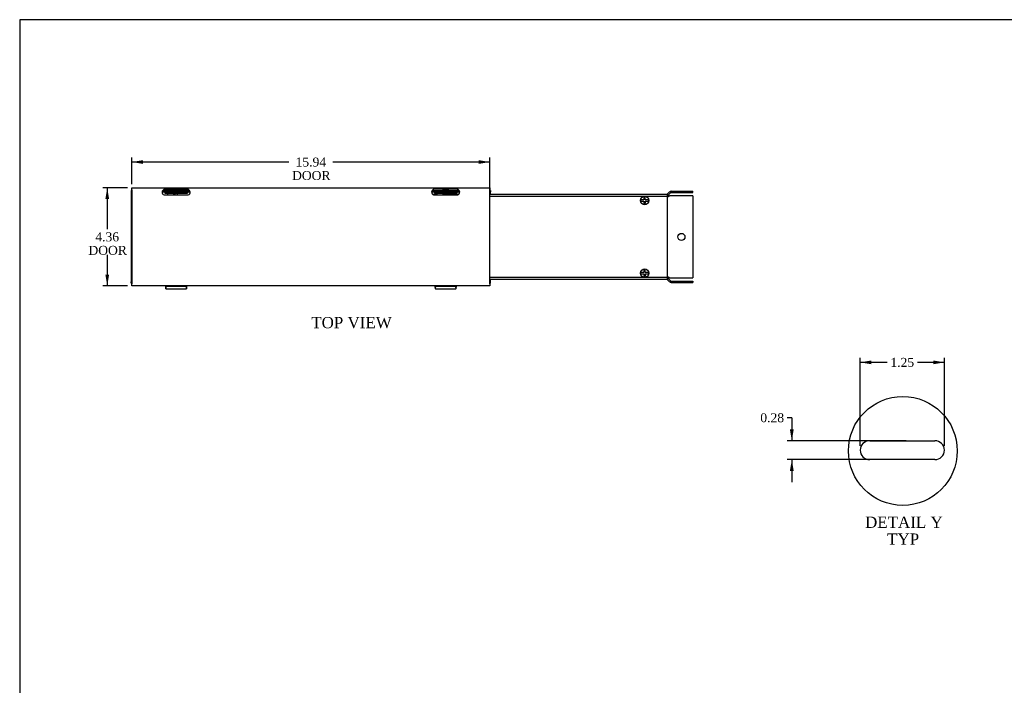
# Model space of a CAD drawing. Header units: inches. Extents: x 0.2 to 89.8, y -0.5 to 59.8.
# Tile 3 of 10: x 0.2 to 44.1, y 30.2 to 59.8. Entities that reach past the tile are written whole.
import ezdxf
from ezdxf.enums import TextEntityAlignment as Align
from ezdxf.lldxf.tags import DXFTag

# ---------------------------------------------------------------- set-up
doc = ezdxf.new("R2010")
doc.units = ezdxf.units.IN
doc.header["$MEASUREMENT"] = 0
for name, color, linetype in [('COM55240', 7, 'Continuous'), ('COM55544-2', 7, 'Continuous'), ('COM55545-2', 7, 'Continuous'), ('COM55546-2', 7, 'Continuous'), ('COM55609-2', 7, 'Continuous'), ('Default', 7, 'Continuous'), ('RVT19019', 7, 'Continuous'), ('SCS19491', 7, 'Continuous')]:
    doc.layers.add(name, color=color, linetype=linetype)
doc.styles.add('SEACAD_Times_New_Roman', font='times.ttf')
tags = doc.linetypes.add('CENTER2', pattern=[1.125, 0.75, -0.125, 0.125, -0.125]).pattern_tags.tags
tags[10:11] = [DXFTag(74, 4), DXFTag(75, 0), DXFTag(340, '0'), DXFTag(46, 0.0), DXFTag(50, 0.0), DXFTag(44, 0.0), DXFTag(45, 0.0)]
tags[8:9] = [DXFTag(74, 4), DXFTag(75, 0), DXFTag(340, '0'), DXFTag(46, 0.0), DXFTag(50, 0.0), DXFTag(44, 0.0), DXFTag(45, 0.0)]
tags[6:7] = [DXFTag(74, 4), DXFTag(75, 0), DXFTag(340, '0'), DXFTag(46, 0.0), DXFTag(50, 0.0), DXFTag(44, 0.0), DXFTag(45, 0.0)]
tags[4:5] = [DXFTag(74, 4), DXFTag(75, 0), DXFTag(340, '0'), DXFTag(46, 0.0), DXFTag(50, 0.0), DXFTag(44, 0.0), DXFTag(45, 0.0)]
doc.dimstyles.new('HAMMOND_(STH_-_66x44)', dxfattribs={"dimtxt": 0.4, "dimasz": 0.5, "dimexe": 0.2, "dimexo": 0.2, "dimgap": 0.1, "dimtad": 0, "dimtih": 1, "dimtoh": 1, "dimzin": 0, "dimdsep": 46, "dimtxsty": 'SEACAD_Times_New_Roman', "dimblk1": '_SE_FILLED', "dimblk2": '_SE_FILLED', "dimsah": 1, "dimcen": 0.2, "dimadec": 0, "dimazin": 0, "dimtfac": 0.8, "dimtofl": 0, "dimtmove": 0, "dimatfit": 3, "dimfxl": 1, "dimtolj": 1, "dimtzin": 0, "dimarcsym": 0})

# ---------------------------------------------------------------- blocks, each defined once
blk = doc.blocks.new('SE4')
at = {"layer": 'COM55240', "color": 7, "linetype": 'Continuous'}
for p, q in [((6.704, 52.118), (6.704, 52.061)), ((6.704, 52.118), (6.767, 52.118)), ((6.704, 52.061), (6.767, 52.061)), ((6.767, 52.118), (7.642, 52.118)), ((6.767, 52.118), (6.767, 52.061)), ((6.767, 52.061), (7.642, 52.061)), ((6.829, 52.061), (6.829, 52.058)), ((6.829, 51.973), (6.829, 52.058)), ((7.079, 51.973), (6.829, 51.973)), ((7.079, 52.058), (7.079, 52.061)), ((7.079, 52.058), (7.079, 51.973)), ((7.642, 52.118), (7.642, 52.061)), ((7.642, 52.118), (7.704, 52.118)), ((7.642, 52.061), (7.704, 52.061)), ((7.704, 52.118), (7.704, 52.061)), ((18.704, 52.118), (18.704, 52.061)), ((18.704, 52.118), (18.767, 52.118)), ((18.704, 52.061), (18.767, 52.061)), ((18.767, 52.118), (19.642, 52.118)), ((18.767, 52.118), (18.767, 52.061)), ((18.767, 52.061), (19.642, 52.061)), ((18.829, 52.061), (18.829, 52.058)), ((18.829, 51.973), (18.829, 52.058)), ((19.079, 51.973), (18.829, 51.973)), ((19.079, 52.058), (19.079, 52.061)), ((19.079, 52.058), (19.079, 51.973)), ((19.642, 52.118), (19.642, 52.061)), ((19.642, 52.118), (19.704, 52.118)), ((19.642, 52.061), (19.704, 52.061)), ((19.704, 52.118), (19.704, 52.061))]:
    blk.add_line(p, q, dxfattribs=at)
at = {"layer": 'COM55544-2', "color": 7, "linetype": 'Continuous'}
for p, q in [((5.204, 52.175), (5.235, 52.175)), ((5.204, 52.175), (5.204, 52.118)), ((6.599, 52.175), (7.81, 52.175)), ((18.599, 52.175), (19.81, 52.175)), ((21.173, 52.175), (21.204, 52.175)), ((21.204, 52.175), (21.204, 52.118)), ((5.204, 52.118), (5.235, 52.118)), ((5.204, 52.118), (5.204, 52.089)), ((5.204, 52.089), (5.204, 48.147)), ((6.58, 52.118), (6.704, 52.118)), ((7.704, 52.118), (7.829, 52.118)), ((18.58, 52.118), (18.704, 52.118)), ((19.704, 52.118), (19.829, 52.118)), ((21.173, 52.118), (21.204, 52.118)), ((21.204, 52.089), (21.204, 52.118)), ((21.204, 52.019), (21.204, 52.089)), ((5.204, 48.147), (5.204, 48.118)), ((5.204, 48.061), (5.204, 48.118)), ((5.235, 48.118), (5.204, 48.118)), ((5.235, 48.061), (5.204, 48.061)), ((6.745, 47.811), (7.664, 47.811)), ((6.765, 47.936), (6.765, 47.928)), ((6.765, 47.928), (7.643, 47.928)), ((7.643, 47.936), (7.643, 47.928)), ((18.745, 47.811), (19.664, 47.811)), ((18.765, 47.936), (18.765, 47.928)), ((18.765, 47.928), (19.643, 47.928)), ((19.643, 47.936), (19.643, 47.928)), ((21.204, 48.118), (21.173, 48.118)), ((21.204, 48.061), (21.173, 48.061)), ((21.204, 48.147), (21.204, 48.217)), ((21.204, 48.118), (21.204, 48.147)), ((21.204, 48.061), (21.204, 48.118))]:
    blk.add_line(p, q, dxfattribs=at)
for points, knots in [([(6.723, 47.935), (6.724, 47.933), (6.724, 47.93), (6.726, 47.906), (6.728, 47.888), (6.732, 47.856), (6.734, 47.843), (6.738, 47.823), (6.74, 47.817), (6.744, 47.81), (6.746, 47.81), (6.75, 47.817), (6.752, 47.824), (6.756, 47.844), (6.758, 47.857), (6.761, 47.889), (6.763, 47.907), (6.765, 47.928)], [0.1080928, 0.1080928, 0.1080928, 0.1080928, 0.125, 0.125, 0.25, 0.25, 0.375, 0.375, 0.5, 0.5, 0.625, 0.625, 0.75, 0.75, 0.875, 0.875, 1, 1, 1, 1]), ([(6.727, 47.936), (6.728, 47.929), (6.729, 47.922), (6.734, 47.891), (6.738, 47.875), (6.746, 47.864), (6.75, 47.87), (6.756, 47.898), (6.759, 47.915), (6.762, 47.936)], [0.1914408, 0.1914408, 0.1914408, 0.1914408, 0.25, 0.25, 0.5, 0.5, 0.75, 0.75, 0.9320394, 0.9320394, 0.9320394, 0.9320394]), ([(7.643, 47.928), (7.645, 47.907), (7.647, 47.889), (7.651, 47.857), (7.653, 47.844), (7.657, 47.824), (7.659, 47.817), (7.662, 47.81), (7.664, 47.81), (7.668, 47.817), (7.67, 47.823), (7.674, 47.843), (7.676, 47.856), (7.68, 47.888), (7.682, 47.906), (7.684, 47.93), (7.685, 47.933), (7.685, 47.935)], [0, 0, 0, 0, 0.125, 0.125, 0.25, 0.25, 0.375, 0.375, 0.5, 0.5, 0.625, 0.625, 0.75, 0.75, 0.875, 0.875, 0.8919072, 0.8919072, 0.8919072, 0.8919072]), ([(7.646, 47.936), (7.649, 47.915), (7.652, 47.898), (7.659, 47.87), (7.662, 47.864), (7.67, 47.875), (7.674, 47.891), (7.679, 47.922), (7.68, 47.929), (7.681, 47.936)], [0.0679606, 0.0679606, 0.0679606, 0.0679606, 0.25, 0.25, 0.5, 0.5, 0.75, 0.75, 0.8085592, 0.8085592, 0.8085592, 0.8085592]), ([(18.723, 47.935), (18.724, 47.933), (18.724, 47.93), (18.726, 47.906), (18.728, 47.888), (18.732, 47.856), (18.734, 47.843), (18.738, 47.823), (18.74, 47.817), (18.744, 47.81), (18.746, 47.81), (18.75, 47.817), (18.752, 47.824), (18.756, 47.844), (18.758, 47.857), (18.761, 47.889), (18.763, 47.907), (18.765, 47.928)], [0.1080928, 0.1080928, 0.1080928, 0.1080928, 0.125, 0.125, 0.25, 0.25, 0.375, 0.375, 0.5, 0.5, 0.625, 0.625, 0.75, 0.75, 0.875, 0.875, 1, 1, 1, 1]), ([(18.727, 47.936), (18.728, 47.929), (18.729, 47.922), (18.734, 47.891), (18.738, 47.875), (18.746, 47.864), (18.75, 47.87), (18.756, 47.898), (18.759, 47.915), (18.762, 47.936)], [0.1914408, 0.1914408, 0.1914408, 0.1914408, 0.25, 0.25, 0.5, 0.5, 0.75, 0.75, 0.9320394, 0.9320394, 0.9320394, 0.9320394]), ([(19.643, 47.928), (19.645, 47.907), (19.647, 47.889), (19.651, 47.857), (19.653, 47.844), (19.657, 47.824), (19.659, 47.817), (19.662, 47.81), (19.664, 47.81), (19.668, 47.817), (19.67, 47.823), (19.674, 47.843), (19.676, 47.856), (19.68, 47.888), (19.682, 47.906), (19.684, 47.93), (19.685, 47.933), (19.685, 47.935)], [0, 0, 0, 0, 0.125, 0.125, 0.25, 0.25, 0.375, 0.375, 0.5, 0.5, 0.625, 0.625, 0.75, 0.75, 0.875, 0.875, 0.8919072, 0.8919072, 0.8919072, 0.8919072]), ([(19.646, 47.936), (19.649, 47.915), (19.652, 47.898), (19.659, 47.87), (19.662, 47.864), (19.67, 47.875), (19.674, 47.891), (19.679, 47.922), (19.68, 47.929), (19.681, 47.936)], [0.0679606, 0.0679606, 0.0679606, 0.0679606, 0.25, 0.25, 0.5, 0.5, 0.75, 0.75, 0.8085592, 0.8085592, 0.8085592, 0.8085592])]:
    blk.add_open_spline(points, degree=3, knots=knots, dxfattribs=at)
at = {"layer": 'COM55545-2', "color": 7, "linetype": 'Continuous'}
for p, q in [((5.235, 52.3), (21.173, 52.3)), ((5.235, 52.214), (5.235, 52.3)), ((5.235, 52.214), (5.235, 48.022)), ((7.704, 52.246), (6.704, 52.246)), ((7.704, 52.225), (6.704, 52.225)), ((19.704, 52.27), (18.704, 52.27)), ((19.704, 52.233), (18.704, 52.233)), ((21.173, 52.3), (21.173, 52.214)), ((21.173, 48.022), (21.173, 52.214)), ((6.704, 51.983), (6.829, 51.983)), ((7.079, 51.983), (7.704, 51.983)), ((18.704, 51.983), (18.829, 51.983)), ((19.079, 51.983), (19.704, 51.983)), ((5.235, 47.936), (5.235, 48.022)), ((21.173, 47.936), (5.235, 47.936)), ((21.173, 48.022), (21.173, 47.936))]:
    blk.add_line(p, q, dxfattribs=at)
for centre, radius, start, end in [((6.704, 52.108), 0.125, 122.0052, 270), ((6.707, 52.156), 0.0898, 91.666, 140.05), ((6.702, 52.031), 0.194, 89.3136, 109.2505), ((7.702, 52.156), 0.0898, 39.95, 88.334), ((7.706, 52.031), 0.194, 70.7386, 90.6973), ((7.704, 52.108), 0.125, 270, 57.9948), ((18.704, 52.108), 0.125, 122.0052, 270), ((18.704, 52.108), 0.125, 90, 122.0052), ((19.704, 52.108), 0.125, 57.9948, 90), ((19.704, 52.108), 0.125, 270, 57.9948)]:
    blk.add_arc(centre, radius, start, end, dxfattribs=at)
for points, knots in [([(18.704, 52.27), (18.696, 52.27), (18.689, 52.268), (18.679, 52.262), (18.676, 52.26), (18.67, 52.256), (18.667, 52.254), (18.659, 52.246), (18.654, 52.24), (18.646, 52.227), (18.642, 52.221), (18.638, 52.214)], [0, 0, 0, 0, 0.25, 0.25, 0.375, 0.375, 0.5, 0.5, 0.75, 0.75, 1, 1, 1, 1]), ([(19.77, 52.214), (19.767, 52.221), (19.763, 52.227), (19.754, 52.24), (19.749, 52.246), (19.741, 52.253), (19.738, 52.256), (19.733, 52.26), (19.729, 52.262), (19.72, 52.268), (19.712, 52.27), (19.704, 52.27)], [0, 0, 0, 0, 0.25, 0.25, 0.5, 0.5, 0.625, 0.625, 0.75, 0.75, 1, 1, 1, 1])]:
    blk.add_open_spline(points, degree=3, knots=knots, dxfattribs=at)
at = {"layer": 'COM55546-2', "color": 7, "linetype": 'Continuous'}
for p, q in [((18.616, 52.019), (18.829, 52.019)), ((19.079, 52.019), (19.792, 52.019)), ((21.173, 52.019), (29.067, 52.019)), ((29.067, 52.019), (29.067, 51.933)), ((29.067, 51.926), (29.067, 51.933)), ((29.088, 52.027), (29.179, 52.118)), ((29.125, 51.938), (29.102, 51.916)), ((29.125, 51.938), (29.165, 51.938)), ((29.128, 51.987), (29.219, 52.078)), ((29.165, 51.938), (29.128, 51.901)), ((29.219, 51.938), (29.165, 51.938)), ((29.24, 51.938), (29.219, 51.938)), ((29.24, 52.144), (30.204, 52.144)), ((29.24, 52.087), (30.204, 52.087)), ((30.204, 51.938), (29.24, 51.938)), ((30.204, 52.087), (30.204, 52.144)), ((30.204, 51.938), (30.204, 48.297)), ((29.067, 48.303), (29.067, 48.31)), ((29.067, 48.303), (29.067, 48.217)), ((29.102, 48.32), (29.125, 48.297)), ((29.125, 48.297), (29.165, 48.297)), ((29.128, 48.334), (29.165, 48.297)), ((29.128, 48.248), (29.219, 48.157)), ((29.165, 48.297), (29.219, 48.297)), ((29.219, 48.297), (29.24, 48.297)), ((29.24, 48.297), (30.204, 48.297)), ((29.067, 48.217), (21.173, 48.217)), ((29.088, 48.208), (29.179, 48.117)), ((29.24, 48.149), (30.204, 48.149)), ((29.24, 48.092), (30.204, 48.092)), ((30.204, 48.149), (30.204, 48.092))]:
    blk.add_line(p, q, dxfattribs=at)
blk.add_circle((29.704, 50.118), 0.156, dxfattribs=at)
for centre, radius, start, end in [((29.067, 52.048), 0.029, 270, 315), ((29.067, 52.048), 0.086, 270, 315), ((28.864, 51.47), 0.505, 58.4927, 66.2779), ((29.24, 52.058), 0.086, 90, 135), ((29.24, 52.058), 0.029, 90, 135), ((28.864, 48.765), 0.505, 293.7221, 301.5073), ((29.067, 48.188), 0.086, 45, 90), ((29.067, 48.188), 0.029, 45, 90), ((29.24, 48.178), 0.086, 225, 270), ((29.24, 48.178), 0.029, 225, 270)]:
    blk.add_arc(centre, radius, start, end, dxfattribs=at)
at = {"layer": 'COM55609-2', "color": 7, "linetype": 'Continuous'}
for p, q in [((21.173, 51.926), (29.079, 51.926)), ((29.079, 48.31), (29.079, 51.926)), ((29.079, 48.31), (21.173, 48.31))]:
    blk.add_line(p, q, dxfattribs=at)
at = {"layer": 'RVT19019', "color": 7, "linetype": 'Continuous'}
for p, q in [((7.309, 52.215), (7.099, 52.215)), ((19.309, 52.215), (19.099, 52.215)), ((7.142, 52.061), (7.142, 51.983)), ((7.267, 51.983), (7.267, 52.061)), ((19.142, 52.061), (19.142, 52.019)), ((19.267, 52.019), (19.267, 52.061))]:
    blk.add_line(p, q, dxfattribs=at)
for centre, start, end in [((7.099, 52.195), 90, 270), ((7.309, 52.195), 270, 90), ((19.099, 52.195), 90, 270), ((19.309, 52.195), 270, 90)]:
    blk.add_arc(centre, 0.02, start, end, dxfattribs=at)
at = {"layer": 'SCS19491', "color": 7, "linetype": 'Continuous'}
for p, q in [((27.974, 51.76), (27.883, 51.76)), ((28.031, 51.76), (27.974, 51.76)), ((28.087, 51.854), (28.027, 51.851)), ((28.027, 51.851), (28.028, 51.819)), ((28.028, 51.819), (28.031, 51.76)), ((28.088, 51.825), (28.087, 51.854)), ((28.091, 51.76), (28.088, 51.825)), ((28.159, 51.76), (28.091, 51.76)), ((28.25, 51.76), (28.159, 51.76)), ((27.883, 51.7), (27.974, 51.7)), ((27.974, 51.7), (28.033, 51.7)), ((28.033, 51.7), (28.035, 51.637)), ((28.035, 51.637), (28.037, 51.608)), ((28.037, 51.608), (28.097, 51.61)), ((28.093, 51.7), (28.159, 51.7)), ((28.096, 51.637), (28.093, 51.7)), ((28.097, 51.61), (28.096, 51.637)), ((28.159, 51.7), (28.25, 51.7)), ((27.974, 48.536), (27.883, 48.536)), ((27.883, 48.476), (27.974, 48.476)), ((28.031, 48.536), (27.974, 48.536)), ((27.974, 48.476), (28.033, 48.476)), ((28.087, 48.63), (28.027, 48.627)), ((28.027, 48.627), (28.028, 48.595)), ((28.028, 48.595), (28.031, 48.536)), ((28.033, 48.476), (28.035, 48.413)), ((28.035, 48.413), (28.037, 48.384)), ((28.037, 48.384), (28.097, 48.386)), ((28.088, 48.601), (28.087, 48.63)), ((28.091, 48.536), (28.088, 48.601)), ((28.159, 48.536), (28.091, 48.536)), ((28.093, 48.476), (28.159, 48.476)), ((28.096, 48.413), (28.093, 48.476)), ((28.097, 48.386), (28.096, 48.413)), ((28.25, 48.536), (28.159, 48.536)), ((28.159, 48.476), (28.25, 48.476))]:
    blk.add_line(p, q, dxfattribs=at)
for centre in [(28.067, 51.73), (28.067, 48.506)]:
    blk.add_circle(centre, 0.187, dxfattribs=at)
for centre, start, end in [((28.067, 51.73), 170.7303, 189.2697), ((28.067, 51.73), 350.7303, 9.2697), ((28.067, 48.506), 170.7303, 189.2697), ((28.067, 48.506), 350.7303, 9.2697)]:
    blk.add_arc(centre, 0.186, start, end, dxfattribs=at)
blk = doc.blocks.new('DMBLK1984')
at = {"layer": 'Default', "linetype": 'Continuous', "transparency": 16777216}
for points in [[(5.735, 53.532), (5.235, 53.448), (5.735, 53.365)], [(20.673, 53.532), (20.673, 53.365), (21.173, 53.448)]]:
    blk.add_hatch(color=7, dxfattribs=at).paths.add_polyline_path(points)
at = {"layer": 'Default', "color": 7, "linetype": 'Continuous', "transparency": 16777216}
for p, q in [((5.235, 52.457), (5.235, 53.648)), ((21.173, 50.318), (21.173, 53.648)), ((12.225, 53.448), (5.235, 53.448)), ((21.173, 53.448), (14.183, 53.448))]:
    blk.add_line(p, q, dxfattribs=at)
at = {"layer": 'Default', "color": 7, "linetype": 'Continuous', "transparency": 16777216, "style": 'SEACAD_Times_New_Roman'}
for s, p in [('15.94', (12.522, 53.648)), ('DOOR', (12.365, 53.048))]:
    blk.add_text(s, height=0.4, dxfattribs=at).set_placement(p, align=Align.TOP_LEFT)
blk = doc.blocks.new('_SE_FILLED')
at = {"color": 0}
blk.add_line((0, 0), (-1, 0), dxfattribs=at)
blk.add_solid([(0, 0), (-1, -0.1665), (-1, 0.1665), (0, 0)], dxfattribs=at)
blk = doc.blocks.new('DMBLK1985')
at = {"layer": 'Default', "linetype": 'Continuous', "transparency": 16777216}
for points in [[(4.054, 51.8), (4.22, 51.8), (4.137, 52.3)], [(4.054, 48.436), (4.137, 47.936), (4.22, 48.436)]]:
    blk.add_hatch(color=7, dxfattribs=at).paths.add_polyline_path(points)
at = {"layer": 'Default', "color": 7, "linetype": 'Continuous', "transparency": 16777216}
for p, q in [((5.035, 52.3), (3.937, 52.3)), ((4.137, 52.3), (4.137, 50.458)), ((4.137, 49.318), (4.137, 47.936)), ((5.035, 47.936), (3.937, 47.936))]:
    blk.add_line(p, q, dxfattribs=at)
at = {"layer": 'Default', "color": 7, "linetype": 'Continuous', "transparency": 16777216, "style": 'SEACAD_Times_New_Roman'}
for s, p in [('4.36', (3.606, 50.318)), ('DOOR', (3.298, 49.718))]:
    blk.add_text(s, height=0.4, dxfattribs=at).set_placement(p, align=Align.TOP_LEFT)
blk = doc.blocks.new('SE13')
at = {"layer": 'COM55546-2', "color": 7, "linetype": 'Continuous'}
for p, q in [((38.085, 41.046), (40.992, 41.046)), ((40.992, 40.203), (38.085, 40.203))]:
    blk.add_line(p, q, dxfattribs=at)
for centre, start, end in [((38.085, 40.625), 90, 270), ((40.992, 40.625), 270, 90)]:
    blk.add_arc(centre, 0.421, start, end, dxfattribs=at)
blk = doc.blocks.new('DMBLK2003')
at = {"layer": 'Default', "linetype": 'Continuous', "transparency": 16777216}
for points in [[(38.164, 44.617), (37.664, 44.533), (38.164, 44.45)], [(40.914, 44.617), (40.914, 44.45), (41.414, 44.533)]]:
    blk.add_hatch(color=7, dxfattribs=at).paths.add_polyline_path(points)
at = {"layer": 'Default', "color": 7, "linetype": 'Continuous', "transparency": 16777216}
for p, q in [((37.664, 40.825), (37.664, 44.733)), ((41.414, 40.825), (41.414, 44.733)), ((38.868, 44.533), (37.664, 44.533)), ((41.414, 44.533), (40.209, 44.533))]:
    blk.add_line(p, q, dxfattribs=at)
at = {"layer": 'Default', "color": 7, "linetype": 'Continuous', "transparency": 16777216, "style": 'SEACAD_Times_New_Roman'}
blk.add_text('1.25', height=0.4, dxfattribs=at).set_placement((39.008, 44.733), align=Align.TOP_LEFT)
blk = doc.blocks.new('DMBLK2004')
at = {"layer": 'Default', "linetype": 'Continuous', "transparency": 16777216}
for points in [[(34.534, 41.546), (34.618, 41.046), (34.701, 41.546)], [(34.534, 39.703), (34.701, 39.703), (34.618, 40.203)]]:
    blk.add_hatch(color=7, dxfattribs=at).paths.add_polyline_path(points)
at = {"layer": 'Default', "color": 7, "linetype": 'Continuous', "transparency": 16777216}
for p, q in [((34.618, 42.069), (34.418, 42.069)), ((34.618, 42.069), (34.618, 41.046)), ((39.711, 41.046), (34.418, 41.046)), ((39.748, 40.203), (34.418, 40.203)), ((34.618, 40.203), (34.618, 39.203))]:
    blk.add_line(p, q, dxfattribs=at)
at = {"layer": 'Default', "color": 7, "linetype": 'Continuous', "transparency": 16777216, "style": 'SEACAD_Times_New_Roman'}
blk.add_text('0.28', height=0.4, dxfattribs=at).set_placement((33.216, 42.269), align=Align.TOP_LEFT)
blk = doc.blocks.new('BORDER')
at = {"layer": 'Default', "color": 7, "linetype": 'Continuous'}
for p, q in [((0, 27.86), (-41.86, 27.86)), ((-41.86, 27.86), (-41.86, 0))]:
    blk.add_line(p, q, dxfattribs=at)

msp = doc.modelspace()

# ---------------------------------------------------------------- linework, layer by layer
at = {"color": 7, "linetype": 'CENTER2'}
msp.add_circle((39.561, 40.592), 2.423, dxfattribs=at)

# ---------------------------------------------------------------- block references
at = {"layer": 'Default', "color": 7, "xscale": 2.14, "yscale": 2.14, "zscale": 2.14}
msp.add_blockref('BORDER', (89.818, 0.161), dxfattribs=at)
at = {"layer": 'Default'}
for name in ['SE4', 'SE13']:
    msp.add_blockref(name, (0, 0), dxfattribs=at)

# ---------------------------------------------------------------- texts
at = {"layer": 'Default', "color": 7, "linetype": 'Continuous', "style": 'SEACAD_Times_New_Roman'}
for s, p in [('TOP VIEW', (13.22, 46.553)), ('DETAIL Y', (37.878, 37.669)), ('TYP', (38.862, 36.919))]:
    msp.add_text(s, height=0.5, dxfattribs=at).set_placement(p, align=Align.TOP_LEFT)

# ---------------------------------------------------------------- dimensions: what is measured, and where the dimension line sits
at = {"layer": 'Default', "color": 7, "linetype": 'Continuous'}
dim = msp.add_linear_dim(base=(5.235, 53.448), p1=(21.173, 50.118), p2=(5.235, 52.257), text='\\A1;<>\\PDOOR', dimstyle='HAMMOND_(STH_-_66x44)', dxfattribs=at)
dim.commit()
dim.dimension.update_dxf_attribs({"geometry": 'DMBLK1984', "text_midpoint": (13.204, 53.448), "dimtype": 160})
dim = msp.add_linear_dim(base=(4.137, 52.3), p1=(21.173, 52.3), p2=(21.173, 47.936), angle=270, text='\\A1;<>\\PDOOR', dimstyle='HAMMOND_(STH_-_66x44)', dxfattribs=at)
dim.commit()
dim.dimension.update_dxf_attribs({"geometry": 'DMBLK1985', "text_midpoint": (4.137, 50.118), "dimtype": 161})
dim = msp.add_linear_dim(base=(37.664, 44.533), p1=(41.414, 40.625), p2=(37.664, 40.625), text='\\A1;<>', dimstyle='HAMMOND_(STH_-_66x44)', override={"dimlfac": 0.333333}, dxfattribs=at)
dim.commit()
dim.dimension.update_dxf_attribs({"geometry": 'DMBLK2003', "text_midpoint": (39.539, 44.533), "dimtype": 160})
dim = msp.add_linear_dim(base=(34.618, 41.046), p1=(40.992, 41.046), p2=(40.992, 40.203), angle=270, text='\\A1;<>', dimstyle='HAMMOND_(STH_-_66x44)', override={"dimlfac": 0.333333, "dimtmove": 1}, dxfattribs=at)
dim.commit()
dim.dimension.update_dxf_attribs({"geometry": 'DMBLK2004', "text_midpoint": (34.418, 42.069), "dimtype": 161})

doc.saveas('drawing.dxf')
